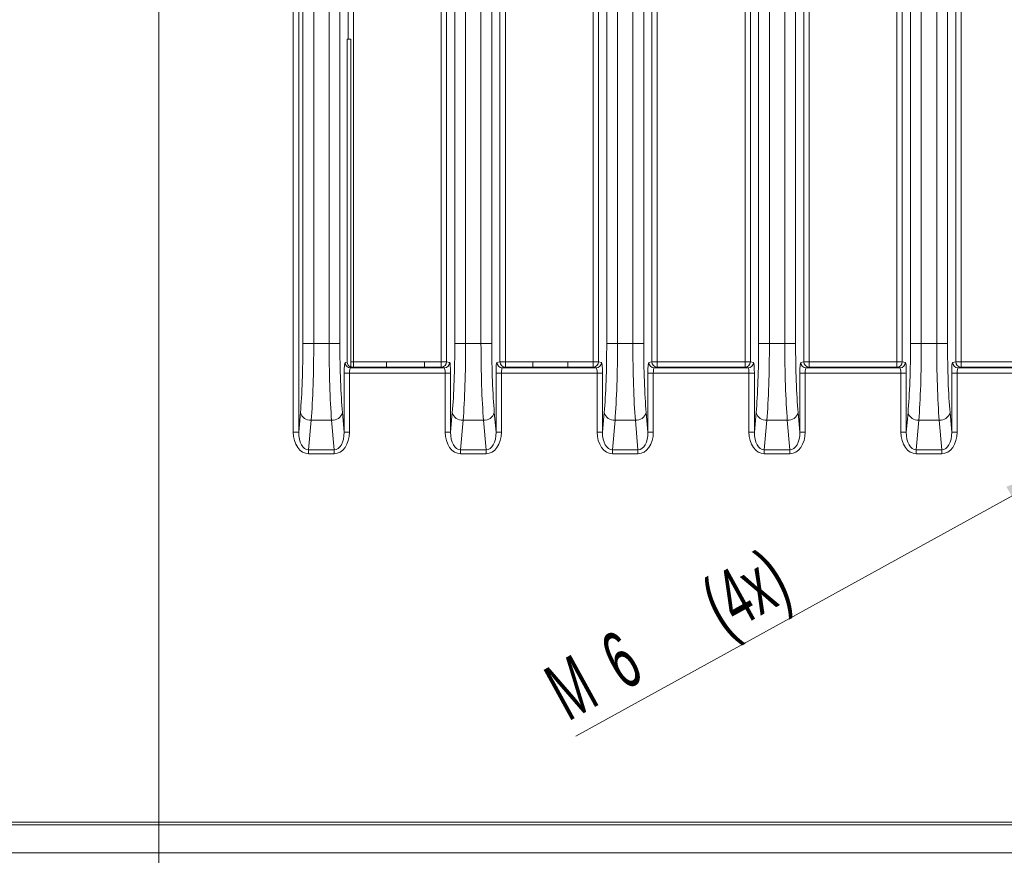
# Model space of a CAD drawing. Header units: millimetres. Extents: x 0 to 594, y 0 to 420.
# Tile 22 of 70: x 281 to 326, y 202 to 241. Entities that reach past the tile are written whole.
import ezdxf

# ---------------------------------------------------------------- set-up
doc = ezdxf.new("R2010")
doc.units = ezdxf.units.MM
doc.styles.add('SLDTEXTSTYLE1', font='TXT', dxfattribs={"width": 0.605})
doc.dimstyles.new('SLDDIMSTYLE2', dxfattribs={"dimtxt": 2.568319, "dimasz": 3.3, "dimexe": 0, "dimexo": 0.0625, "dimgap": 0.64208, "dimtad": 1, "dimdec": 3, "dimlfac": 2, "dimrnd": 1e-09, "dimzin": 12, "dimdsep": 46, "dimtxsty": 'SLDTEXTSTYLE1', "dimsah": 1, "dimcen": 0.09, "dimadec": 0, "dimazin": 3, "dimtfac": 1, "dimtdec": 1, "dimtofl": 0, "dimtmove": 0, "dimatfit": 3, "dimfxl": 1, "dimfrac": 2, "dimtolj": 1, "dimtzin": 12, "dimarcsym": 0})
doc.dimstyles.new('SLDDIMSTYLE4', dxfattribs={"dimtxt": 2.568319, "dimasz": 3.3, "dimexe": 0, "dimexo": 0.0625, "dimgap": 0.64208, "dimtad": 1, "dimdec": 0, "dimlfac": 2, "dimrnd": 1e-09, "dimzin": 12, "dimdsep": 46, "dimtxsty": 'SLDTEXTSTYLE1', "dimsah": 1, "dimcen": 0.09, "dimadec": 0, "dimazin": 3, "dimtfac": 1, "dimtdec": 1, "dimtofl": 0, "dimtmove": 0, "dimatfit": 3, "dimfxl": 1, "dimfrac": 2, "dimtolj": 1, "dimtzin": 12, "dimarcsym": 0})
doc.dimstyles.new('SLDDIMSTYLE5', dxfattribs={"dimtxt": 2.568319, "dimasz": 3.3, "dimexe": 0, "dimexo": 0.0625, "dimgap": 0.64208, "dimtad": 1, "dimdec": 3, "dimlfac": 2, "dimrnd": 1e-09, "dimzin": 12, "dimdsep": 46, "dimtxsty": 'SLDTEXTSTYLE1', "dimsah": 1, "dimcen": 0.09, "dimadec": 0, "dimazin": 3, "dimtfac": 1, "dimtdec": 1, "dimtofl": 0, "dimtmove": 0, "dimatfit": 3, "dimfxl": 1, "dimfrac": 2, "dimtolj": 1, "dimtzin": 12, "dimarcsym": 0})
doc.dimstyles.new('SLDDIMSTYLE7', dxfattribs={"dimtxt": 2.568319, "dimasz": 3.3, "dimexe": 0, "dimexo": 0.0625, "dimgap": 0.64208, "dimtad": 1, "dimdec": 3, "dimlfac": 2, "dimrnd": 1e-09, "dimzin": 12, "dimdsep": 46, "dimtxsty": 'SLDTEXTSTYLE1', "dimsah": 1, "dimcen": 0, "dimadec": 0, "dimazin": 3, "dimtfac": 1, "dimtdec": 1, "dimtofl": 0, "dimtmove": 0, "dimatfit": 3, "dimfxl": 1, "dimfrac": 2, "dimtolj": 1, "dimtzin": 12, "dimarcsym": 0})

# ---------------------------------------------------------------- blocks, each defined once
blk = doc.blocks.new('*D13')
at = {"color": 7, "linetype": 'Continuous', "lineweight": 0}
for p, q in [((356.066, 264.449), (238.349, 264.449)), ((239.349, 264.449), (239.349, 139.275)), ((234.816, 206.027), (234.816, 206.615)), ((234.816, 206.615), (238.761, 206.615)), ((238.761, 206.615), (238.761, 206.027)), ((234.816, 197.697), (234.816, 197.109)), ((238.761, 197.109), (238.761, 197.697)), ((234.816, 197.109), (238.761, 197.109)), ((290.17, 139.275), (238.349, 139.275))]:
    blk.add_line(p, q, dxfattribs=at)
for points in [[(239.349, 264.449), (238.849, 261.149), (239.849, 261.149)], [(239.349, 139.275), (239.849, 142.575), (238.849, 142.575)]]:
    blk.add_solid(points, dxfattribs=at)
at = {"color": 7, "linetype": 'Continuous', "lineweight": 0, "char_height": 2.6458, "attachment_point": 1, "rotation": 90, "style": 'SLDTEXTSTYLE1'}
for s, insert in [('9,94', (235.35, 198.432, 0.05)), ('252,5', (230.818, 196.276, 0.05))]:
    blk.add_mtext(s, dxfattribs=dict(at, insert=insert))
blk = doc.blocks.new('*D15')
at = {"color": 7, "linetype": 'Continuous', "lineweight": 0}
for p, q in [((346.45, 291.591), (345.862, 291.591)), ((345.862, 291.591), (345.862, 287.647)), ((354.78, 291.591), (355.368, 291.591)), ((355.368, 291.591), (355.368, 287.647)), ((271.889, 206.062), (271.889, 288.059)), ((345.862, 287.647), (346.45, 287.647)), ((355.368, 287.647), (354.78, 287.647)), ((429.341, 208.541), (429.341, 288.059)), ((271.889, 287.059), (429.341, 287.059))]:
    blk.add_line(p, q, dxfattribs=at)
for points in [[(271.889, 287.059), (275.189, 286.559), (275.189, 287.559)], [(429.341, 287.059), (426.041, 287.559), (426.041, 286.559)]]:
    blk.add_solid(points, dxfattribs=at)
at = {"color": 7, "linetype": 'Continuous', "lineweight": 0, "char_height": 2.6458, "attachment_point": 1, "rotation": 0, "style": 'SLDTEXTSTYLE1'}
for s, insert in [('315', (346.499, 295.59, 0.05)), ('12,4', (347.185, 291.057, 0.05))]:
    blk.add_mtext(s, dxfattribs=dict(at, insert=insert))
blk = doc.blocks.new('*D16')
at = {"color": 7, "linetype": 'Continuous', "lineweight": 0}
for p, q in [((286.937, 245.752), (286.937, 108.735)), ((414.293, 245.752), (414.293, 108.735)), ((347.92, 114.267), (347.332, 114.267)), ((347.332, 114.267), (347.332, 110.323)), ((353.31, 114.267), (353.898, 114.267)), ((353.898, 114.267), (353.898, 110.323)), ((347.332, 110.323), (347.92, 110.323)), ((353.898, 110.323), (353.31, 110.323)), ((286.937, 109.735), (414.293, 109.735))]:
    blk.add_line(p, q, dxfattribs=at)
for points in [[(286.937, 109.735), (290.237, 109.235), (290.237, 110.235)], [(414.293, 109.735), (410.993, 110.235), (410.993, 109.235)]]:
    blk.add_solid(points, dxfattribs=at)
at = {"color": 7, "linetype": 'Continuous', "lineweight": 0, "char_height": 2.6458, "attachment_point": 1, "rotation": 0, "style": 'SLDTEXTSTYLE1'}
for s, insert in [('254', (346.499, 118.266, -137.801)), ('10', (348.655, 113.733, -137.801))]:
    blk.add_mtext(s, dxfattribs=dict(at, insert=insert))
blk = doc.blocks.new('*D17')
at = {"color": 7, "linetype": 'Continuous', "lineweight": 0}
for p, q in [((414.293, 245.752), (258.389, 245.752)), ((259.389, 143.848), (259.389, 245.752)), ((254.856, 196.515), (254.856, 197.103)), ((254.856, 197.103), (258.801, 197.103)), ((258.801, 197.103), (258.801, 196.515)), ((254.856, 193.085), (254.856, 192.497)), ((258.801, 192.497), (258.801, 193.085)), ((254.856, 192.497), (258.801, 192.497)), ((414.293, 143.848), (258.389, 143.848))]:
    blk.add_line(p, q, dxfattribs=at)
for points in [[(259.389, 245.752), (258.889, 242.452), (259.889, 242.452)], [(259.389, 143.848), (259.889, 147.148), (258.889, 147.148)]]:
    blk.add_solid(points, dxfattribs=at)
at = {"color": 7, "linetype": 'Continuous', "lineweight": 0, "attachment_point": 1, "rotation": 90, "style": 'SLDTEXTSTYLE1'}
for s, insert, char_height in [('203', (250.858, 190.684, -137.801), 2.6458), ('8', (255.39, 193.82, -137.801), 2.646)]:
    blk.add_mtext(s, dxfattribs=dict(at, insert=insert, char_height=char_height))
blk = doc.blocks.new('*D20')
at = {"color": 7, "linetype": 'Continuous', "lineweight": 0}
blk.add_line((329.241, 220.104), (306.206, 207.414), dxfattribs=at)
blk.add_solid([(329.241, 220.104), (326.109, 218.95), (326.592, 218.074)], dxfattribs=at)
at = {"color": 7, "linetype": 'Continuous', "lineweight": 0, "attachment_point": 1, "rotation": 28.8508, "style": 'SLDTEXTSTYLE1'}
for s, insert, char_height in [('(4x)', (311.785, 214.371, -137.801), 2.6458), ('6', (307.14, 211.812, -137.801), 2.646), ('M', (304.565, 210.393, -137.801), 2.646)]:
    blk.add_mtext(s, dxfattribs=dict(at, insert=insert, char_height=char_height))

msp = doc.modelspace()

# ---------------------------------------------------------------- linework, layer by layer
at = {"color": 8, "linetype": 'Continuous', "lineweight": 0}
for p, q in [((293.14774, 221.47151), (293.14772, 251.27718)), ((293.39751, 251.27717), (293.39753, 221.47151)), ((295.68069, 239.63409), (295.68069, 250.63467)), ((295.93048, 250.63466), (295.93049, 224.72182)), ((299.98445, 224.72182), (299.98444, 250.63467)), ((300.23423, 250.63467), (300.23425, 224.72182)), ((302.7017, 224.72182), (302.70169, 250.63467)), ((302.95148, 250.63467), (302.9515, 224.72182)), ((307.00545, 224.72182), (307.00544, 250.63467)), ((307.25524, 250.63467), (307.25525, 224.72183)), ((309.7227, 224.72183), (309.72268, 250.63467)), ((309.97248, 250.63467), (309.97249, 224.72183)), ((314.02646, 224.72183), (314.02644, 250.63468)), ((314.27624, 250.63468), (314.27625, 224.72183)), ((316.7437, 224.72183), (316.74368, 250.63468)), ((316.99348, 250.63468), (316.9935, 224.72183)), ((321.04745, 224.72183), (321.04744, 250.63468)), ((321.29723, 250.63468), (321.29725, 224.72183)), ((323.7647, 224.72183), (323.76469, 250.63468)), ((324.01448, 250.63468), (324.01449, 224.72184)), ((293.59193, 225.56307), (293.59192, 247.18561)), ((294.09151, 247.18561), (294.09152, 225.56307)), ((294.80243, 225.56307), (294.80242, 247.18561)), ((295.30201, 247.18561), (295.30202, 225.56307)), ((300.61293, 225.56308), (300.61292, 247.18561)), ((301.11251, 247.18561), (301.11252, 225.56308)), ((301.82343, 225.56308), (301.82342, 247.18561)), ((302.32301, 247.18561), (302.32302, 225.56308)), ((307.63393, 225.56308), (307.63391, 247.18562)), ((308.13351, 247.18562), (308.13352, 225.56308)), ((308.84443, 225.56308), (308.84442, 247.18562)), ((309.34401, 247.18562), (309.34402, 225.56308)), ((314.65493, 225.56308), (314.65492, 247.18562)), ((315.15451, 247.18562), (315.15452, 225.56308)), ((315.86543, 225.56308), (315.86541, 247.18562)), ((316.36501, 247.18562), (316.36502, 225.56309)), ((321.67593, 225.56309), (321.67592, 247.18563)), ((322.17551, 247.18563), (322.17552, 225.56309)), ((322.88643, 225.56309), (322.88642, 247.18562)), ((323.38601, 247.18563), (323.38602, 225.56309)), ((294.09152, 225.56307), (294.80243, 225.56307)), ((301.11252, 225.56308), (301.82343, 225.56308)), ((308.13352, 225.56308), (308.84443, 225.56308)), ((315.15452, 225.56308), (315.86543, 225.56308)), ((322.17552, 225.56309), (322.88643, 225.56309)), ((295.53953, 224.69366), (295.63491, 224.71268)), ((295.93049, 224.47111), (295.78933, 224.44294)), ((295.78933, 224.44294), (300.12562, 224.44294)), ((295.93049, 224.72182), (297.45597, 224.72182)), ((297.45597, 224.47111), (295.93049, 224.47111)), ((297.45597, 224.72182), (299.21123, 224.72182)), ((299.21123, 224.47111), (297.45597, 224.47111)), ((299.21123, 224.72182), (299.98445, 224.72182)), ((299.98445, 224.47111), (299.21123, 224.47111)), ((300.12562, 224.44294), (299.98445, 224.47111)), ((300.23425, 224.72182), (300.37541, 224.69366)), ((302.56053, 224.69366), (302.7017, 224.72182)), ((302.9515, 224.47111), (302.81033, 224.44295)), ((302.81033, 224.44295), (307.14662, 224.44295)), ((302.9515, 224.72182), (304.22623, 224.72182)), ((304.22623, 224.47111), (302.9515, 224.47111)), ((304.22623, 224.72182), (305.83102, 224.72183)), ((305.83103, 224.47111), (304.22623, 224.47111)), ((305.83102, 224.72183), (307.00545, 224.72182)), ((307.00545, 224.47111), (305.83103, 224.47111)), ((307.14662, 224.44295), (307.00545, 224.47111)), ((307.25525, 224.72183), (307.39642, 224.69366)), ((309.58153, 224.69366), (309.7227, 224.72183)), ((309.97249, 224.47112), (309.83133, 224.44295)), ((309.83133, 224.44295), (314.16762, 224.44295)), ((309.97249, 224.72183), (314.02646, 224.72183)), ((314.02646, 224.47112), (309.97249, 224.47112)), ((314.16762, 224.44295), (314.02646, 224.47112)), ((314.27625, 224.72183), (314.41742, 224.69367)), ((316.60253, 224.69367), (316.7437, 224.72183)), ((316.9935, 224.47112), (316.85233, 224.44295)), ((316.85233, 224.44295), (321.18862, 224.44296)), ((316.9935, 224.72183), (321.04745, 224.72183)), ((321.04745, 224.47112), (316.9935, 224.47112)), ((321.18862, 224.44296), (321.04745, 224.47112)), ((321.29725, 224.72183), (321.43842, 224.69367)), ((323.62353, 224.69367), (323.7647, 224.72183)), ((324.01449, 224.47112), (323.87333, 224.44296)), ((323.87333, 224.44296), (328.20962, 224.44296)), ((324.01449, 224.72184), (328.06845, 224.72184)), ((328.06845, 224.47113), (324.01449, 224.47112)), ((295.49642, 221.47151), (295.49642, 224.19223)), ((295.74622, 224.19223), (295.74622, 221.47151)), ((300.16873, 224.19223), (295.74622, 224.19223)), ((300.16874, 221.47151), (300.16873, 224.19223)), ((300.41853, 224.19223), (300.41853, 221.47151)), ((302.51743, 221.47151), (302.51742, 224.19223)), ((307.18973, 224.19224), (302.76722, 224.19223)), ((302.76722, 224.19223), (302.76722, 221.47151)), ((307.18973, 221.47151), (307.18973, 224.19224)), ((307.43953, 224.19224), (307.43953, 221.47151)), ((309.53842, 221.47152), (309.53842, 224.19224)), ((309.78822, 224.19224), (309.78822, 221.47152)), ((314.21073, 224.19224), (309.78822, 224.19224)), ((314.21073, 221.47152), (314.21073, 224.19224)), ((314.46053, 224.19224), (314.46053, 221.47152)), ((316.55942, 221.47152), (316.55942, 224.19224)), ((316.80922, 224.19224), (316.80922, 221.47152)), ((321.23173, 224.19224), (316.80922, 224.19224)), ((321.23173, 221.47152), (321.23173, 224.19224)), ((321.48153, 224.19225), (321.48153, 221.47152)), ((323.58042, 221.47152), (323.58042, 224.19225)), ((323.83022, 224.19225), (323.83022, 221.47152)), ((328.25273, 224.19225), (323.83022, 224.19225)), ((293.39753, 221.47151), (293.47627, 222.37155)), ((295.41768, 222.37155), (295.49642, 221.47151)), ((300.41853, 221.47151), (300.49727, 222.37155)), ((302.43868, 222.37155), (302.51743, 221.47151)), ((307.43953, 221.47151), (307.51827, 222.37155)), ((309.45968, 222.37155), (309.53842, 221.47152)), ((314.46053, 221.47152), (314.53927, 222.37156)), ((316.48068, 222.37156), (316.55942, 221.47152)), ((321.48153, 221.47152), (321.56027, 222.37156)), ((323.50168, 222.37156), (323.58042, 221.47152)), ((293.97587, 222.01693), (293.85632, 220.65053)), ((294.91809, 222.01693), (293.97587, 222.01693)), ((295.03763, 220.65053), (294.91809, 222.01693)), ((300.99687, 222.01694), (300.87732, 220.65054)), ((301.93909, 222.01694), (300.99687, 222.01694)), ((302.05864, 220.65054), (301.93909, 222.01694)), ((308.01786, 222.01694), (307.89832, 220.65054)), ((308.96009, 222.01694), (308.01786, 222.01694)), ((309.07963, 220.65054), (308.96009, 222.01694)), ((315.03886, 222.01694), (314.91932, 220.65055)), ((315.98109, 222.01694), (315.03886, 222.01694)), ((316.10063, 220.65055), (315.98109, 222.01694)), ((322.05987, 222.01695), (321.94032, 220.65055)), ((323.00209, 222.01695), (322.05987, 222.01695)), ((323.12163, 220.65055), (323.00209, 222.01695)), ((293.85632, 220.65053), (295.03763, 220.65053)), ((295.03764, 220.47323), (293.85632, 220.47323)), ((300.87732, 220.65054), (302.05864, 220.65054)), ((302.05863, 220.47323), (300.87732, 220.47323)), ((307.89832, 220.65054), (309.07963, 220.65054)), ((309.07963, 220.47324), (307.89832, 220.47324)), ((314.91932, 220.65055), (316.10063, 220.65055)), ((316.10063, 220.47324), (314.91932, 220.47324)), ((321.94032, 220.65055), (323.12163, 220.65055)), ((323.12163, 220.47324), (321.94032, 220.47324)), ((276.14617, 203.44089), (347.5658, 203.44093)), ((347.5658, 203.31556), (276.14618, 203.31551)), ((275.8892, 202.02158), (348.85974, 202.02162))]:
    msp.add_line(p, q, dxfattribs=at)
at = {"color": 7, "linetype": 'Continuous', "lineweight": 15}
for p, q in [((295.63491, 224.71268), (295.6349, 239.63409)), ((295.80102, 239.63409), (295.6349, 239.63409)), ((295.80102, 224.47709), (295.80102, 239.63409))]:
    msp.add_line(p, q, dxfattribs=at)
at = {"color": 8, "linetype": 'Continuous', "lineweight": 0, "flags": 128}
for points in [[(293.59193, 225.56307), (293.60855, 225.56307), (293.64174, 225.56307), (293.69035, 225.56307), (293.75271, 225.56307), (293.82669, 225.56307), (293.90976, 225.56307), (293.99906, 225.56307), (294.09152, 225.56307)], [(295.30202, 225.56307), (295.28539, 225.56307), (295.25221, 225.56307), (295.2036, 225.56307), (295.14124, 225.56307), (295.06725, 225.56307), (294.98419, 225.56307), (294.8949, 225.56307), (294.80243, 225.56307)], [(300.61293, 225.56308), (300.62955, 225.56308), (300.66274, 225.56308), (300.71135, 225.56308), (300.77371, 225.56308), (300.84769, 225.56308), (300.93075, 225.56308), (301.02005, 225.56308), (301.11252, 225.56308)], [(302.32302, 225.56308), (302.3064, 225.56308), (302.27321, 225.56308), (302.2246, 225.56308), (302.16224, 225.56308), (302.08826, 225.56308), (302.00519, 225.56308), (301.91589, 225.56308), (301.82343, 225.56308)], [(307.63393, 225.56308), (307.65055, 225.56308), (307.68374, 225.56308), (307.73235, 225.56308), (307.79471, 225.56308), (307.86869, 225.56308), (307.95176, 225.56308), (308.04105, 225.56308), (308.13352, 225.56308)], [(309.34402, 225.56308), (309.3274, 225.56308), (309.29421, 225.56308), (309.2456, 225.56308), (309.18324, 225.56308), (309.10926, 225.56308), (309.02619, 225.56308), (308.93689, 225.56308), (308.84443, 225.56308)], [(314.65493, 225.56308), (314.67155, 225.56308), (314.70474, 225.56308), (314.75334, 225.56308), (314.81571, 225.56308), (314.88969, 225.56308), (314.97276, 225.56308), (315.06205, 225.56309), (315.15452, 225.56308)], [(316.36502, 225.56309), (316.3484, 225.56308), (316.31521, 225.56309), (316.2666, 225.56308), (316.20424, 225.56309), (316.13025, 225.56309), (316.04719, 225.56309), (315.9579, 225.56309), (315.86543, 225.56308)], [(321.67593, 225.56309), (321.69255, 225.56309), (321.72574, 225.56309), (321.77435, 225.56309), (321.83671, 225.56309), (321.91069, 225.56309), (321.99376, 225.56309), (322.08305, 225.56309), (322.17552, 225.56309)], [(323.38602, 225.56309), (323.36939, 225.56309), (323.33621, 225.56309), (323.2876, 225.56309), (323.22524, 225.56309), (323.15125, 225.56309), (323.06819, 225.56309), (322.97889, 225.56309), (322.88643, 225.56309)], [(295.93049, 224.72182), (295.9135, 224.72182), (295.89659, 224.72182), (295.87983, 224.72182), (295.8633, 224.72182), (295.84709, 224.72182), (295.83125, 224.72182), (295.81587, 224.72182), (295.80102, 224.72182)], [(295.93049, 224.72182), (295.93049, 224.67344), (295.93049, 224.62687), (295.93049, 224.58388), (295.9305, 224.54607), (295.93049, 224.51486), (295.9305, 224.49143), (295.93049, 224.47666), (295.93049, 224.47111)], [(297.45597, 224.72182), (297.45597, 224.67344), (297.45597, 224.62687), (297.45597, 224.58388), (297.45597, 224.54607), (297.45597, 224.51486), (297.45598, 224.49143), (297.45598, 224.47666), (297.45597, 224.47111)], [(299.21123, 224.47111), (299.21122, 224.47667), (299.21122, 224.49143), (299.21123, 224.51486), (299.21123, 224.54607), (299.21123, 224.58388), (299.21123, 224.62687), (299.21123, 224.67344), (299.21123, 224.72182)], [(299.98445, 224.47111), (299.98446, 224.47667), (299.98445, 224.49143), (299.98446, 224.51486), (299.98445, 224.54607), (299.98446, 224.58388), (299.98446, 224.62688), (299.98445, 224.67344), (299.98445, 224.72182)], [(300.23425, 224.72182), (300.22594, 224.72182), (300.20935, 224.72182), (300.18504, 224.72182), (300.15386, 224.72182), (300.11687, 224.72182), (300.07533, 224.72182), (300.03069, 224.72182), (299.98445, 224.72182)], [(302.9515, 224.72182), (302.90526, 224.72182), (302.86061, 224.72182), (302.81908, 224.72182), (302.78209, 224.72182), (302.75091, 224.72182), (302.72661, 224.72182), (302.71001, 224.72182), (302.7017, 224.72182)], [(302.9515, 224.72182), (302.9515, 224.67344), (302.95149, 224.62688), (302.95149, 224.58388), (302.9515, 224.54607), (302.95149, 224.51486), (302.95149, 224.49144), (302.95149, 224.47667), (302.9515, 224.47111)], [(304.22623, 224.72182), (304.22623, 224.67344), (304.22623, 224.62688), (304.22623, 224.58388), (304.22622, 224.54607), (304.22623, 224.51487), (304.22622, 224.49144), (304.22623, 224.47667), (304.22623, 224.47111)], [(305.83103, 224.47111), (305.83102, 224.47667), (305.83103, 224.49144), (305.83102, 224.51487), (305.83102, 224.54607), (305.83102, 224.58388), (305.83102, 224.62688), (305.83103, 224.67344), (305.83102, 224.72183)], [(307.25525, 224.72183), (307.24694, 224.72182), (307.23035, 224.72183), (307.20604, 224.72183), (307.17486, 224.72182), (307.13787, 224.72182), (307.09634, 224.72183), (307.05169, 224.72183), (307.00545, 224.72182)], [(307.00545, 224.47111), (307.00546, 224.47667), (307.00545, 224.49144), (307.00545, 224.51487), (307.00546, 224.54607), (307.00545, 224.58388), (307.00545, 224.62688), (307.00545, 224.67344), (307.00545, 224.72182)], [(309.97249, 224.72183), (309.92626, 224.72183), (309.88161, 224.72183), (309.84008, 224.72183), (309.80309, 224.72183), (309.77191, 224.72183), (309.74761, 224.72183), (309.73101, 224.72183), (309.7227, 224.72183)], [(309.97249, 224.72183), (309.9725, 224.67344), (309.97249, 224.62688), (309.97249, 224.58389), (309.9725, 224.54607), (309.97249, 224.51487), (309.97249, 224.49144), (309.97249, 224.47667), (309.97249, 224.47112)], [(314.02646, 224.47112), (314.02645, 224.47667), (314.02646, 224.49144), (314.02645, 224.51487), (314.02645, 224.54608), (314.02645, 224.58389), (314.02645, 224.62688), (314.02646, 224.67345), (314.02646, 224.72183)], [(314.27625, 224.72183), (314.26794, 224.72183), (314.25134, 224.72183), (314.22704, 224.72183), (314.19586, 224.72183), (314.15887, 224.72183), (314.11734, 224.72183), (314.07269, 224.72183), (314.02646, 224.72183)], [(316.9935, 224.72183), (316.94726, 224.72183), (316.90261, 224.72183), (316.86108, 224.72183), (316.82409, 224.72183), (316.79291, 224.72183), (316.7686, 224.72183), (316.75201, 224.72183), (316.7437, 224.72183)], [(316.9935, 224.72183), (316.99349, 224.67345), (316.99349, 224.62689), (316.9935, 224.58389), (316.99349, 224.54608), (316.9935, 224.51487), (316.9935, 224.49144), (316.99349, 224.47667), (316.9935, 224.47112)], [(321.04745, 224.47112), (321.04745, 224.47668), (321.04745, 224.49145), (321.04746, 224.51487), (321.04745, 224.54608), (321.04746, 224.58389), (321.04746, 224.62689), (321.04745, 224.67345), (321.04745, 224.72183)], [(321.29725, 224.72183), (321.28894, 224.72183), (321.27235, 224.72183), (321.24804, 224.72183), (321.21686, 224.72183), (321.17987, 224.72183), (321.13834, 224.72183), (321.09369, 224.72183), (321.04745, 224.72183)], [(324.01449, 224.72184), (323.96826, 224.72183), (323.92361, 224.72183), (323.88208, 224.72184), (323.84509, 224.72184), (323.81391, 224.72183), (323.7896, 224.72183), (323.77301, 224.72184), (323.7647, 224.72183)], [(324.01449, 224.72184), (324.01449, 224.67345), (324.0145, 224.62689), (324.01449, 224.58389), (324.0145, 224.54608), (324.01449, 224.51488), (324.01449, 224.49145), (324.0145, 224.47668), (324.01449, 224.47112)], [(295.49642, 224.19223), (295.50473, 224.19223), (295.52133, 224.19223), (295.54563, 224.19223), (295.57681, 224.19223), (295.61381, 224.19223), (295.65534, 224.19223), (295.69998, 224.19223), (295.74622, 224.19223)], [(300.41853, 224.19223), (300.41022, 224.19223), (300.39362, 224.19223), (300.36932, 224.19223), (300.33814, 224.19223), (300.30114, 224.19223), (300.25961, 224.19223), (300.21497, 224.19223), (300.16873, 224.19223)], [(302.51742, 224.19223), (302.52573, 224.19223), (302.54232, 224.19224), (302.56663, 224.19224), (302.59781, 224.19223), (302.63481, 224.19223), (302.67634, 224.19223), (302.72098, 224.19223), (302.76722, 224.19223)], [(307.43953, 224.19224), (307.43122, 224.19224), (307.41462, 224.19224), (307.39032, 224.19224), (307.35914, 224.19224), (307.32215, 224.19224), (307.28061, 224.19224), (307.23596, 224.19224), (307.18973, 224.19224)], [(309.53842, 224.19224), (309.54673, 224.19224), (309.56333, 224.19224), (309.58763, 224.19224), (309.61881, 224.19224), (309.6558, 224.19224), (309.69734, 224.19224), (309.74199, 224.19224), (309.78822, 224.19224)], [(314.46053, 224.19224), (314.45222, 224.19224), (314.43562, 224.19224), (314.41132, 224.19224), (314.38014, 224.19224), (314.34314, 224.19224), (314.30161, 224.19224), (314.25696, 224.19224), (314.21073, 224.19224)], [(316.55942, 224.19224), (316.56773, 224.19224), (316.58433, 224.19224), (316.60863, 224.19224), (316.63981, 224.19224), (316.6768, 224.19224), (316.71833, 224.19224), (316.76298, 224.19224), (316.80922, 224.19224)], [(321.48153, 224.19225), (321.47321, 224.19224), (321.45662, 224.19225), (321.43232, 224.19225), (321.40114, 224.19224), (321.36414, 224.19224), (321.32261, 224.19225), (321.27797, 224.19225), (321.23173, 224.19224)], [(323.58042, 224.19225), (323.58874, 224.19225), (323.60533, 224.19225), (323.62963, 224.19225), (323.66081, 224.19225), (323.69781, 224.19225), (323.73934, 224.19225), (323.78398, 224.19225), (323.83022, 224.19225)], [(293.39753, 221.47151), (293.38921, 221.47151), (293.37262, 221.47151), (293.34832, 221.47151), (293.31714, 221.47151), (293.28015, 221.47151), (293.23862, 221.47151), (293.19397, 221.47151), (293.14774, 221.47151)], [(295.49642, 221.47151), (295.50474, 221.47151), (295.52133, 221.47151), (295.54563, 221.47151), (295.57682, 221.47151), (295.61381, 221.47151), (295.65534, 221.47151), (295.69999, 221.47151), (295.74622, 221.47151)], [(300.41853, 221.47151), (300.41022, 221.47151), (300.39363, 221.47151), (300.36932, 221.47151), (300.33814, 221.47151), (300.30115, 221.47151), (300.25961, 221.47151), (300.21497, 221.47151), (300.16874, 221.47151)], [(302.51743, 221.47151), (302.52573, 221.47151), (302.54233, 221.47151), (302.56663, 221.47151), (302.59781, 221.47151), (302.63481, 221.47151), (302.67634, 221.47151), (302.72099, 221.47151), (302.76722, 221.47151)], [(307.43953, 221.47151), (307.43122, 221.47151), (307.41463, 221.47151), (307.39032, 221.47151), (307.35914, 221.47151), (307.32214, 221.47151), (307.28061, 221.47151), (307.23597, 221.47151), (307.18973, 221.47151)], [(309.53842, 221.47152), (309.54674, 221.47151), (309.56333, 221.47152), (309.58763, 221.47152), (309.61881, 221.47151), (309.65581, 221.47151), (309.69734, 221.47152), (309.74198, 221.47152), (309.78822, 221.47152)], [(314.46053, 221.47152), (314.45222, 221.47152), (314.43562, 221.47152), (314.41132, 221.47152), (314.38014, 221.47152), (314.34315, 221.47152), (314.30162, 221.47152), (314.25697, 221.47152), (314.21073, 221.47152)], [(316.55942, 221.47152), (316.56774, 221.47152), (316.58433, 221.47152), (316.60863, 221.47152), (316.63982, 221.47152), (316.67681, 221.47152), (316.71834, 221.47152), (316.76299, 221.47152), (316.80922, 221.47152)], [(321.48153, 221.47152), (321.47322, 221.47152), (321.45662, 221.47152), (321.43232, 221.47152), (321.40114, 221.47152), (321.36415, 221.47152), (321.32261, 221.47152), (321.27797, 221.47152), (321.23173, 221.47152)], [(323.58042, 221.47152), (323.58873, 221.47152), (323.60533, 221.47152), (323.62963, 221.47152), (323.66081, 221.47152), (323.6978, 221.47152), (323.73934, 221.47152), (323.78399, 221.47152), (323.83022, 221.47152)], [(293.85632, 220.65053), (293.85632, 220.6323), (293.85632, 220.61254), (293.85632, 220.59143), (293.85632, 220.56919), (293.85632, 220.54602), (293.85632, 220.52215), (293.85632, 220.49781), (293.85632, 220.47323)], [(295.03763, 220.65053), (295.03763, 220.6323), (295.03763, 220.61254), (295.03763, 220.59143), (295.03763, 220.56919), (295.03764, 220.54602), (295.03763, 220.52215), (295.03764, 220.49781), (295.03764, 220.47323)], [(300.87732, 220.65054), (300.87732, 220.63231), (300.87732, 220.61254), (300.87732, 220.59143), (300.87732, 220.56919), (300.87732, 220.54602), (300.87732, 220.52215), (300.87732, 220.49781), (300.87732, 220.47323)], [(302.05864, 220.65054), (302.05863, 220.63231), (302.05863, 220.61254), (302.05864, 220.59144), (302.05864, 220.56919), (302.05863, 220.54602), (302.05863, 220.52215), (302.05863, 220.49781), (302.05863, 220.47323)], [(307.89832, 220.65054), (307.89832, 220.63231), (307.89832, 220.61254), (307.89832, 220.59144), (307.89832, 220.56919), (307.89832, 220.54602), (307.89832, 220.52215), (307.89832, 220.49781), (307.89832, 220.47324)], [(309.07963, 220.65054), (309.07963, 220.63231), (309.07963, 220.61255), (309.07963, 220.59144), (309.07963, 220.56919), (309.07963, 220.54603), (309.07963, 220.52215), (309.07963, 220.49781), (309.07963, 220.47324)], [(314.91932, 220.65055), (314.91932, 220.63231), (314.91932, 220.61255), (314.91932, 220.59144), (314.91932, 220.5692), (314.91932, 220.54603), (314.91932, 220.52216), (314.91932, 220.49782), (314.91932, 220.47324)], [(316.10063, 220.65055), (316.10063, 220.63231), (316.10063, 220.61255), (316.10063, 220.59144), (316.10063, 220.5692), (316.10063, 220.54603), (316.10063, 220.52216), (316.10063, 220.49782), (316.10063, 220.47324)], [(321.94032, 220.65055), (321.94032, 220.63232), (321.94032, 220.61255), (321.94032, 220.59145), (321.94032, 220.5692), (321.94032, 220.54603), (321.94032, 220.52216), (321.94032, 220.49782), (321.94032, 220.47324)], [(323.12163, 220.65055), (323.12163, 220.63232), (323.12163, 220.61255), (323.12163, 220.59145), (323.12163, 220.5692), (323.12163, 220.54603), (323.12163, 220.52216), (323.12163, 220.49782), (323.12163, 220.47324)]]:
    msp.add_lwpolyline(points, dxfattribs=at)
at = {"color": 8, "linetype": 'Continuous', "lineweight": 0}
for centre, radius, start, end in [((295.79024, 224.69365), 0.25071, 179.998735, 269.792172), ((295.93093, 224.72053), 0.24943, 238.61181, 269.899065), ((299.98355, 224.7218), 0.25069, 270.205705, 0.004447), ((300.12472, 224.69364), 0.25069, 270.206123, 0.004451), ((302.81123, 224.69364), 0.25069, 179.995179, 269.794466), ((302.95241, 224.72182), 0.25071, 179.999169, 269.792167), ((307.00455, 224.72181), 0.2507, 270.206966, 0.002745), ((307.14572, 224.69365), 0.2507, 270.206902, 0.002809), ((309.83224, 224.69366), 0.25071, 179.9985, 269.79199), ((309.9734, 224.72182), 0.2507, 179.997825, 269.792665), ((314.02555, 224.72182), 0.2507, 270.207775, 0.002799), ((314.16671, 224.69366), 0.25071, 270.207778, 0.001933), ((316.85323, 224.69365), 0.2507, 179.99748, 269.793011), ((316.9944, 224.72182), 0.2507, 179.997298, 269.793193), ((321.04655, 224.72182), 0.2507, 270.206548, 0.002741), ((321.18772, 224.69366), 0.2507, 270.206966, 0.002745), ((323.87423, 224.69366), 0.2507, 179.996623, 269.793867), ((324.0154, 224.72182), 0.2507, 179.99748, 269.793011), ((293.94237, 222.49897), 0.4832, 195.290292, 273.975456), ((294.95159, 222.49896), 0.48319, 266.024812, 344.710498), ((300.96337, 222.49898), 0.48321, 195.291001, 273.974747), ((301.97258, 222.49897), 0.4832, 266.024971, 344.710338), ((307.98437, 222.49897), 0.4832, 195.28977, 273.975294), ((308.99359, 222.49897), 0.48319, 266.024057, 344.710562), ((315.00537, 222.49898), 0.4832, 195.290325, 273.975025), ((316.01459, 222.49897), 0.48319, 266.024582, 344.710445), ((322.02637, 222.49898), 0.4832, 195.289829, 273.975521), ((323.03558, 222.49899), 0.4832, 266.025241, 344.709659)]:
    msp.add_arc(centre, radius, start, end, dxfattribs=at)
for centre, major_axis, ratio, start_param, end_param in [((293.19705, 225.56307), (0, 4.5135), 0.08748866, 3.92699082, 4.71238898), ((293.69664, 225.56307), (0, 5.015), 0.0787398, 3.92699082, 4.71238898), ((295.19731, 225.56307), (0, 5.015), 0.0787398, 1.57079633, 2.35619449), ((295.6969, 225.56307), (0, 4.5135), 0.08748866, 1.57079633, 2.35619449), ((300.21805, 225.56308), (0, 4.5135), 0.08748866, 3.92699082, 4.71238898), ((300.71764, 225.56308), (0, 5.015), 0.0787398, 3.92699082, 4.71238898), ((302.21831, 225.56308), (0, 5.015), 0.0787398, 1.57079633, 2.35619449), ((302.7179, 225.56308), (0, 4.5135), 0.08748866, 1.57079633, 2.35619449), ((307.23905, 225.56308), (0, 4.5135), 0.08748866, 3.92699082, 4.71238898), ((307.73864, 225.56308), (0, 5.015), 0.0787398, 3.92699082, 4.71238898), ((309.23931, 225.56308), (0, 5.015), 0.0787398, 1.57079633, 2.35619449), ((309.7389, 225.56308), (0, 4.5135), 0.08748866, 1.57079633, 2.35619449), ((314.26005, 225.56308), (0, 4.5135), 0.08748866, 3.92699082, 4.71238898), ((314.75964, 225.56308), (0, 5.015), 0.0787398, 3.92699082, 4.71238898), ((316.26031, 225.56308), (0, 5.015), 0.0787398, 1.57079633, 2.35619449), ((316.7599, 225.56309), (0, 4.5135), 0.08748866, 1.57079633, 2.35619449), ((321.28105, 225.56309), (0, 4.5135), 0.08748866, 3.92699082, 4.71238898), ((321.78064, 225.56309), (0, 5.015), 0.0787398, 3.92699082, 4.71238898), ((323.28131, 225.56309), (0, 5.015), 0.0787398, 1.57079633, 2.35619449), ((323.7809, 225.56309), (0, 4.5135), 0.08748866, 1.57079633, 2.35619449), ((295.5403, 224.19223), (0, 0.5015), 0.08748866, 0.01745329, 1.57079633), ((295.79009, 224.19223), (0, 0.25075), 0.17497733, 0.01745329, 1.57079633), ((300.12486, 224.19223), (0, 0.25075), 0.17497733, 4.71238898, 6.26573201), ((300.37465, 224.19223), (0, 0.5015), 0.08748866, 4.71238898, 6.26573201), ((302.5613, 224.19223), (0, 0.5015), 0.08748866, 0.01745329, 1.57079633), ((302.81109, 224.19223), (0, 0.25075), 0.17497733, 0.01745329, 1.57079633), ((307.14586, 224.19224), (0, 0.25075), 0.17497733, 4.71238898, 6.26573201), ((307.39565, 224.19224), (0, 0.5015), 0.08748866, 4.71238898, 6.26573201), ((309.5823, 224.19224), (0, 0.5015), 0.08748866, 0.01745329, 1.57079633), ((309.83209, 224.19224), (0, 0.25075), 0.17497733, 0.01745329, 1.57079633), ((314.16686, 224.19224), (0, 0.25075), 0.17497733, 4.71238898, 6.26573201), ((314.41665, 224.19224), (0, 0.5015), 0.08748866, 4.71238898, 6.26573201), ((316.6033, 224.19224), (0, 0.5015), 0.08748866, 0.01745329, 1.57079633), ((316.85309, 224.19224), (0, 0.25075), 0.17497733, 0.01745329, 1.57079633), ((321.18786, 224.19225), (0, 0.25075), 0.17497733, 4.71238898, 6.26573201), ((321.43765, 224.19225), (0, 0.5015), 0.08748866, 4.71238898, 6.26573201), ((323.6243, 224.19225), (0, 0.5015), 0.08748866, 0.01745329, 1.57079633), ((323.87409, 224.19225), (0, 0.25075), 0.17497733, 0.01745329, 1.57079633), ((293.90286, 221.53707), (-0.0929, -1.06182), 0.70575756, 4.83572397, 6.3448528), ((293.90286, 221.53707), (0.07747, 0.88552), 0.56417586, 1.69413132, 3.20326015), ((294.9911, 221.53707), (-0.07747, 0.88552), 0.56417586, 3.07992516, 4.58905399), ((294.9911, 221.53707), (-0.0929, 1.06182), 0.70575756, 3.07992516, 4.58905399), ((300.92386, 221.53707), (-0.0929, -1.06182), 0.70575756, 4.83572397, 6.3448528), ((300.92386, 221.53707), (0.07747, 0.88552), 0.56417586, 1.69413132, 3.20326015), ((302.0121, 221.53707), (-0.07747, 0.88552), 0.56417586, 3.07992516, 4.58905399), ((302.0121, 221.53707), (-0.0929, 1.06182), 0.70575756, 3.07992516, 4.58905399), ((307.94486, 221.53708), (-0.0929, -1.06182), 0.70575756, 4.83572397, 6.3448528), ((307.94486, 221.53708), (0.07747, 0.88552), 0.56417586, 1.69413132, 3.20326015), ((309.0331, 221.53708), (-0.07747, 0.88552), 0.56417586, 3.07992516, 4.58905399), ((309.0331, 221.53708), (-0.0929, 1.06182), 0.70575756, 3.07992516, 4.58905399), ((314.96586, 221.53708), (-0.0929, -1.06182), 0.70575756, 4.83572397, 6.3448528), ((314.96586, 221.53708), (0.07747, 0.88552), 0.56417586, 1.69413132, 3.20326015), ((316.0541, 221.53708), (-0.07747, 0.88552), 0.56417586, 3.07992516, 4.58905399), ((316.0541, 221.53708), (-0.0929, 1.06182), 0.70575756, 3.07992516, 4.58905399), ((321.98686, 221.53709), (-0.0929, -1.06182), 0.70575756, 4.83572397, 6.3448528), ((321.98686, 221.53709), (0.07747, 0.88552), 0.56417586, 1.69413132, 3.20326015), ((323.0751, 221.53709), (-0.07747, 0.88552), 0.56417586, 3.07992516, 4.58905399), ((323.0751, 221.53709), (-0.0929, 1.06182), 0.70575756, 3.07992516, 4.58905399)]:
    msp.add_ellipse(centre, major_axis=major_axis, ratio=ratio, start_param=start_param, end_param=end_param, dxfattribs=at)
at = {"color": 7, "linetype": 'Continuous', "lineweight": 15}
msp.add_ellipse((295.88662, 224.71307), major_axis=(-0.24688, -0.04926), ratio=0.99604413, start_param=6.08701788, end_param=7.31083964, dxfattribs=at)

# ---------------------------------------------------------------- dimensions: what is measured, and where the dimension line sits
at = {"color": 7, "linetype": 'Continuous', "lineweight": 0}
for base, p1, p2, angle, dimstyle, picture, middle in [((429.34138, 287.05889), (271.88855, 206.06237), (429.34142, 208.54146), 0.000033, 'SLDDIMSTYLE4', '*D15', (350.61494, 287.05884)), ((239.34858, 139.27505), (356.06649, 264.44931), (290.17048, 139.27508), 270.000033, 'SLDDIMSTYLE2', '*D13', (239.34854, 201.86215)), ((259.38853, 245.75237), (414.29298, 143.84766), (414.29292, 245.75246), 270.000033, 'SLDDIMSTYLE5', '*D17', (259.38856, 194.79997)), ((414.293, 109.73482), (286.937, 245.75239), (414.29292, 245.75246), 0.000033, 'SLDDIMSTYLE4', '*D16', (350.61504, 109.73478))]:
    dim = msp.add_linear_dim(base=base, p1=p1, p2=p2, angle=angle, dimstyle=dimstyle, dxfattribs=at)
    dim.commit()
    dim.dimension.update_dxf_attribs({"geometry": picture, "text_midpoint": middle, "dimtype": 160})
dim = msp.add_diameter_dim_2p(p1=(331.8688, 221.55166), p2=(329.24116, 220.10407), text='M<> (4x)', dimstyle='SLDDIMSTYLE7', override={"dimpost": '<>'}, dxfattribs=at)
dim.commit()
dim.dimension.update_dxf_attribs({"geometry": '*D20', "text_midpoint": (312.39015, 210.8207), "dimtype": 163})

doc.saveas('drawing.dxf')
